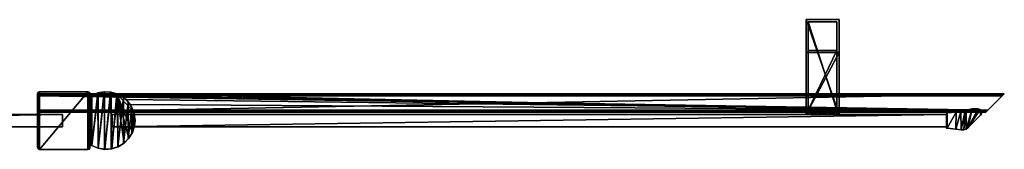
# Model space of a CAD drawing. Header units: metres. Extents: x 0 to 867, y -215 to 49.
# Tile 10 of 10: x 390 to 867, y -14 to 49. Entities that reach past the tile are written whole.
import ezdxf

# ---------------------------------------------------------------- set-up
doc = ezdxf.new("R2010")
doc.units = ezdxf.units.M

msp = doc.modelspace()

# ---------------------------------------------------------------- linework, layer by layer
at = {"layer": 'Y2A87L'}
for points in [[(771.254089, 49, 1197), (771.254089, 3, 1181), (771.254089, 3, 1197)], [(771.254089, 3, 1181), (771.254089, 49, 1197), (771.254089, 33, 1181)], [(771.254089, 49, 1197), (771.254089, 49, 797), (771.254089, 33, 1181)], [(771.254089, 33, 1181), (771.254089, 49, 797), (771.254089, 33, 813)], [(771.254089, 49, 797), (771.254089, 3, 797), (771.254089, 33, 813)], [(787.254089, 49, 797), (787.254089, 3, 797), (771.254089, 49, 797)], [(787.254089, 3, 797), (771.254089, 3, 797), (771.254089, 49, 797)], [(771.254089, 49, 797), (771.254089, 49, 1197), (787.254089, 49, 797)], [(771.254089, 49, 1197), (787.254089, 49, 1197), (787.254089, 49, 797)], [(787.254089, 49, 1197), (771.254089, 49, 1197), (787.254089, 3, 1197)], [(771.254089, 49, 1197), (771.254089, 3, 1197), (787.254089, 3, 1197)], [(772.254089, 5, 1196), (772.254089, 5, 1182), (772.254089, 48, 1196)], [(772.254089, 5, 1182), (772.254089, 34, 1182), (772.254089, 48, 1196)], [(772.254089, 48, 1196), (772.254089, 34, 1182), (772.254089, 48, 798)], [(772.254089, 34, 1182), (772.254089, 34, 812), (772.254089, 48, 798)], [(772.254089, 48, 798), (772.254089, 34, 812), (772.254089, 5, 798)], [(786.254089, 48, 798), (772.254089, 48, 798), (786.254089, 5, 798)], [(772.254089, 48, 798), (772.254089, 5, 798), (786.254089, 5, 798)], [(772.254089, 48, 798), (786.254089, 48, 798), (772.254089, 48, 1196)], [(786.254089, 48, 798), (786.254089, 48, 1196), (772.254089, 48, 1196)], [(786.254089, 48, 1196), (786.254089, 5, 1196), (772.254089, 48, 1196)], [(786.254089, 5, 1196), (772.254089, 5, 1196), (772.254089, 48, 1196)], [(786.254089, 48, 1196), (786.254089, 5, 1182), (786.254089, 5, 1196)], [(786.254089, 5, 1182), (786.254089, 48, 1196), (786.254089, 34, 1182)], [(786.254089, 48, 1196), (786.254089, 48, 798), (786.254089, 34, 1182)], [(786.254089, 34, 1182), (786.254089, 48, 798), (786.254089, 34, 812)], [(786.254089, 48, 798), (786.254089, 5, 798), (786.254089, 34, 812)], [(787.254089, 3, 1197), (787.254089, 3, 1181), (787.254089, 49, 1197)], [(787.254089, 3, 1181), (787.254089, 33, 1181), (787.254089, 49, 1197)], [(787.254089, 49, 1197), (787.254089, 33, 1181), (787.254089, 49, 797)], [(787.254089, 33, 1181), (787.254089, 33, 813), (787.254089, 49, 797)], [(787.254089, 49, 797), (787.254089, 33, 813), (787.254089, 3, 797)], [(772.254089, 34, 1182), (786.254089, 34, 1182), (772.254089, 34, 812)], [(786.254089, 34, 1182), (786.254089, 34, 812), (772.254089, 34, 812)], [(772.254089, 34, 812), (772.254089, 5, 812), (772.254089, 5, 798)], [(786.254089, 5, 812), (772.254089, 5, 812), (786.254089, 34, 812)], [(772.254089, 5, 812), (772.254089, 34, 812), (786.254089, 34, 812)], [(786.254089, 5, 1182), (786.254089, 34, 1182), (772.254089, 5, 1182)], [(786.254089, 34, 1182), (772.254089, 34, 1182), (772.254089, 5, 1182)], [(786.254089, 34, 812), (786.254089, 5, 798), (786.254089, 5, 812)], [(771.254089, 33, 813), (771.254089, 3, 797), (771.254089, 3, 813)], [(771.254089, 33, 1181), (771.254089, 33, 813), (787.254089, 33, 1181)], [(771.254089, 33, 813), (787.254089, 33, 813), (787.254089, 33, 1181)], [(787.254089, 3, 813), (787.254089, 33, 813), (771.254089, 3, 813)], [(787.254089, 33, 813), (771.254089, 33, 813), (771.254089, 3, 813)], [(787.254089, 3, 1181), (771.254089, 3, 1181), (787.254089, 33, 1181)], [(771.254089, 3, 1181), (771.254089, 33, 1181), (787.254089, 33, 1181)], [(787.254089, 33, 813), (787.254089, 3, 813), (787.254089, 3, 797)], [(786.254089, 5, 798), (772.254089, 5, 798), (779.302856, 5, 802.933594)], [(779.302856, 5, 802.933594), (772.254089, 5, 798), (778.263123, 5, 803.186035)], [(778.263123, 5, 803.186035), (772.254089, 5, 798), (777.488892, 5, 803.924561)], [(777.488892, 5, 803.924561), (772.254089, 5, 798), (777.187622, 5, 804.951233)], [(777.187622, 5, 804.951233), (772.254089, 5, 798), (777.440125, 5, 805.990967)], [(777.440125, 5, 805.990967), (772.254089, 5, 812), (778.17865, 5, 806.765198)], [(772.254089, 5, 812), (777.440125, 5, 805.990967), (772.254089, 5, 798)], [(778.17865, 5, 806.765198), (772.254089, 5, 812), (779.205322, 5, 807.066406)], [(772.254089, 5, 812), (786.254089, 5, 812), (779.205322, 5, 807.066406)], [(772.254089, 5, 1196), (786.254089, 5, 1196), (779.302856, 5, 1191.066406)], [(786.254089, 5, 1182), (772.254089, 5, 1182), (780.245056, 5, 1187.186035)], [(780.245056, 5, 1187.186035), (772.254089, 5, 1182), (779.205322, 5, 1186.933594)], [(779.205322, 5, 1186.933594), (772.254089, 5, 1182), (778.17865, 5, 1187.234863)], [(778.17865, 5, 1187.234863), (772.254089, 5, 1182), (777.440125, 5, 1188.009033)], [(777.440125, 5, 1188.009033), (772.254089, 5, 1182), (777.187622, 5, 1189.048828)], [(777.187622, 5, 1189.048828), (772.254089, 5, 1182), (777.488892, 5, 1190.075439)], [(772.254089, 5, 1182), (772.254089, 5, 1196), (777.488892, 5, 1190.075439)], [(777.488892, 5, 1190.075439), (772.254089, 5, 1196), (778.263123, 5, 1190.813965)], [(772.254089, 5, 1196), (779.302856, 5, 1191.066406), (778.263123, 5, 1190.813965)], [(777.488892, 5, 803.924561), (777.187622, 5, 804.951233), (777.488892, 4, 803.924561)], [(777.488892, 4, 803.924561), (777.187622, 5, 804.951233), (777.187622, 4, 804.951233)], [(777.187622, 5, 804.951233), (777.440125, 5, 805.990967), (777.187622, 4, 804.951233)], [(777.187622, 4, 804.951233), (777.440125, 5, 805.990967), (777.440125, 4, 805.990967)], [(777.488892, 4, 1190.075439), (777.187622, 4, 1189.048828), (777.488892, 5, 1190.075439)], [(777.488892, 5, 1190.075439), (777.187622, 4, 1189.048828), (777.187622, 5, 1189.048828)], [(777.187622, 4, 1189.048828), (777.440125, 4, 1188.009033), (777.187622, 5, 1189.048828)], [(777.187622, 5, 1189.048828), (777.440125, 4, 1188.009033), (777.440125, 5, 1188.009033)], [(778.17865, 4, 806.765198), (777.440125, 4, 805.990967), (778.17865, 5, 806.765198)], [(778.17865, 5, 806.765198), (777.440125, 4, 805.990967), (777.440125, 5, 805.990967)], [(778.17865, 5, 1187.234863), (777.440125, 5, 1188.009033), (778.17865, 4, 1187.234863)], [(778.17865, 4, 1187.234863), (777.440125, 5, 1188.009033), (777.440125, 4, 1188.009033)], [(778.263123, 4, 803.186035), (777.488892, 5, 803.924561), (777.488892, 4, 803.924561)], [(777.488892, 5, 803.924561), (778.263123, 4, 803.186035), (778.263123, 5, 803.186035)], [(778.263123, 5, 1190.813965), (777.488892, 4, 1190.075439), (777.488892, 5, 1190.075439)], [(777.488892, 4, 1190.075439), (778.263123, 5, 1190.813965), (778.263123, 4, 1190.813965)], [(779.205322, 4, 807.066406), (778.17865, 4, 806.765198), (779.205322, 5, 807.066406)], [(779.205322, 5, 807.066406), (778.17865, 4, 806.765198), (778.17865, 5, 806.765198)], [(779.205322, 5, 1186.933594), (778.17865, 5, 1187.234863), (779.205322, 4, 1186.933594)], [(779.205322, 4, 1186.933594), (778.17865, 5, 1187.234863), (778.17865, 4, 1187.234863)], [(778.263123, 4, 803.186035), (779.302856, 4, 802.933594), (778.263123, 5, 803.186035)], [(778.263123, 5, 803.186035), (779.302856, 4, 802.933594), (779.302856, 5, 802.933594)], [(778.263123, 5, 1190.813965), (779.302856, 5, 1191.066406), (778.263123, 4, 1190.813965)], [(778.263123, 4, 1190.813965), (779.302856, 5, 1191.066406), (779.302856, 4, 1191.066406)], [(780.245056, 4, 806.813965), (779.205322, 4, 807.066406), (780.245056, 5, 806.813965)], [(780.245056, 5, 806.813965), (779.205322, 4, 807.066406), (779.205322, 5, 807.066406)], [(779.205322, 5, 807.066406), (786.254089, 5, 812), (780.245056, 5, 806.813965)], [(780.245056, 5, 1187.186035), (779.205322, 5, 1186.933594), (780.245056, 4, 1187.186035)], [(780.245056, 4, 1187.186035), (779.205322, 5, 1186.933594), (779.205322, 4, 1186.933594)], [(779.302856, 4, 802.933594), (780.329529, 4, 803.234802), (779.302856, 5, 802.933594)], [(779.302856, 5, 802.933594), (780.329529, 4, 803.234802), (780.329529, 5, 803.234802)], [(780.329529, 5, 803.234802), (786.254089, 5, 798), (779.302856, 5, 802.933594)], [(779.302856, 5, 1191.066406), (780.329529, 5, 1190.765137), (779.302856, 4, 1191.066406)], [(779.302856, 4, 1191.066406), (780.329529, 5, 1190.765137), (780.329529, 4, 1190.765137)], [(779.302856, 5, 1191.066406), (786.254089, 5, 1196), (780.329529, 5, 1190.765137)], [(780.245056, 4, 806.813965), (781.019287, 5, 806.075439), (781.019287, 4, 806.075439)], [(781.019287, 5, 806.075439), (780.245056, 4, 806.813965), (780.245056, 5, 806.813965)], [(786.254089, 5, 812), (781.019287, 5, 806.075439), (780.245056, 5, 806.813965)], [(780.245056, 5, 1187.186035), (781.019287, 4, 1187.924561), (781.019287, 5, 1187.924561)], [(781.019287, 4, 1187.924561), (780.245056, 5, 1187.186035), (780.245056, 4, 1187.186035)], [(781.019287, 5, 1187.924561), (786.254089, 5, 1182), (780.245056, 5, 1187.186035)], [(780.329529, 4, 803.234802), (781.068054, 4, 804.009033), (780.329529, 5, 803.234802)], [(780.329529, 5, 803.234802), (781.068054, 4, 804.009033), (781.068054, 5, 804.009033)], [(781.068054, 5, 804.009033), (786.254089, 5, 798), (780.329529, 5, 803.234802)], [(780.329529, 5, 1190.765137), (781.068054, 5, 1189.990967), (780.329529, 4, 1190.765137)], [(780.329529, 4, 1190.765137), (781.068054, 5, 1189.990967), (781.068054, 4, 1189.990967)], [(780.329529, 5, 1190.765137), (786.254089, 5, 1196), (781.068054, 5, 1189.990967)], [(781.019287, 5, 806.075439), (781.320496, 5, 805.048767), (781.019287, 4, 806.075439)], [(781.019287, 4, 806.075439), (781.320496, 5, 805.048767), (781.320496, 4, 805.048767)], [(786.254089, 5, 812), (786.254089, 5, 798), (781.019287, 5, 806.075439)], [(781.019287, 5, 806.075439), (786.254089, 5, 798), (781.320496, 5, 805.048767)], [(781.019287, 4, 1187.924561), (781.320496, 4, 1188.951172), (781.019287, 5, 1187.924561)], [(781.019287, 5, 1187.924561), (781.320496, 4, 1188.951172), (781.320496, 5, 1188.951172)], [(781.320496, 5, 1188.951172), (786.254089, 5, 1182), (781.019287, 5, 1187.924561)], [(781.320496, 5, 805.048767), (781.068054, 5, 804.009033), (781.320496, 4, 805.048767)], [(781.320496, 4, 805.048767), (781.068054, 5, 804.009033), (781.068054, 4, 804.009033)], [(781.320496, 5, 805.048767), (786.254089, 5, 798), (781.068054, 5, 804.009033)], [(781.320496, 4, 1188.951172), (781.068054, 4, 1189.990967), (781.320496, 5, 1188.951172)], [(781.320496, 5, 1188.951172), (781.068054, 4, 1189.990967), (781.068054, 5, 1189.990967)], [(786.254089, 5, 1196), (786.254089, 5, 1182), (781.068054, 5, 1189.990967)], [(781.068054, 5, 1189.990967), (786.254089, 5, 1182), (781.320496, 5, 1188.951172)], [(779.254089, 3, 812.25), (771.254089, 3, 813), (777.366638, 3, 812)], [(787.254089, 3, 813), (771.254089, 3, 813), (786.254089, 3, 812)], [(786.254089, 3, 812), (771.254089, 3, 813), (779.254089, 3, 812.25)], [(786.254089, 3, 798), (771.254089, 3, 797), (787.254089, 3, 797)], [(779.254089, 3, 797.75), (771.254089, 3, 797), (786.254089, 3, 798)], [(777.366638, 3, 798), (771.254089, 3, 797), (779.254089, 3, 797.75)], [(772.254089, 3, 798), (771.254089, 3, 797), (777.366638, 3, 798)], [(772.254089, 3, 803.112549), (771.254089, 3, 797), (772.254089, 3, 798)], [(772.254089, 3, 806.887451), (771.254089, 3, 813), (772.004089, 3, 805)], [(771.254089, 3, 813), (771.254089, 3, 797), (772.004089, 3, 805)], [(772.004089, 3, 805), (771.254089, 3, 797), (772.254089, 3, 803.112549)], [(772.254089, 3, 812), (771.254089, 3, 813), (772.254089, 3, 806.887451)], [(777.366638, 3, 812), (771.254089, 3, 813), (772.254089, 3, 812)], [(779.254089, 3, 1196.25), (771.254089, 3, 1197), (777.366638, 3, 1196)], [(787.254089, 3, 1197), (771.254089, 3, 1197), (786.254089, 3, 1196)], [(786.254089, 3, 1196), (771.254089, 3, 1197), (779.254089, 3, 1196.25)], [(786.254089, 3, 1182), (771.254089, 3, 1181), (787.254089, 3, 1181)], [(779.254089, 3, 1181.75), (771.254089, 3, 1181), (786.254089, 3, 1182)], [(777.366638, 3, 1182), (771.254089, 3, 1181), (779.254089, 3, 1181.75)], [(772.254089, 3, 1182), (771.254089, 3, 1181), (777.366638, 3, 1182)], [(772.254089, 3, 1187.112549), (771.254089, 3, 1181), (772.254089, 3, 1182)], [(772.254089, 3, 1190.887451), (771.254089, 3, 1197), (772.004089, 3, 1189)], [(771.254089, 3, 1197), (771.254089, 3, 1181), (772.004089, 3, 1189)], [(772.004089, 3, 1189), (771.254089, 3, 1181), (772.254089, 3, 1187.112549)], [(772.254089, 3, 1196), (771.254089, 3, 1197), (772.254089, 3, 1190.887451)], [(777.366638, 3, 1196), (771.254089, 3, 1197), (772.254089, 3, 1196)], [(772.254089, 4, 806.887451), (772.004089, 4, 805), (777.440125, 4, 805.990967)], [(777.440125, 4, 805.990967), (772.004089, 4, 805), (777.187622, 4, 804.951233)], [(772.254089, 4, 803.112549), (777.187622, 4, 804.951233), (772.004089, 4, 805)], [(772.254089, 3, 806.887451), (772.004089, 3, 805), (772.254089, 4, 806.887451)], [(772.004089, 3, 805), (772.004089, 4, 805), (772.254089, 4, 806.887451)], [(772.004089, 3, 805), (772.254089, 3, 803.112549), (772.004089, 4, 805)], [(772.254089, 3, 803.112549), (772.254089, 4, 803.112549), (772.004089, 4, 805)], [(772.254089, 4, 1187.112549), (772.004089, 4, 1189), (772.254089, 3, 1187.112549)], [(772.004089, 4, 1189), (772.004089, 3, 1189), (772.254089, 3, 1187.112549)], [(772.004089, 4, 1189), (772.254089, 4, 1190.887451), (772.004089, 3, 1189)], [(772.254089, 4, 1190.887451), (772.254089, 3, 1190.887451), (772.004089, 3, 1189)], [(777.440125, 4, 1188.009033), (772.004089, 4, 1189), (772.254089, 4, 1187.112549)], [(777.187622, 4, 1189.048828), (772.004089, 4, 1189), (777.440125, 4, 1188.009033)], [(777.488892, 4, 1190.075439), (772.004089, 4, 1189), (777.187622, 4, 1189.048828)], [(772.004089, 4, 1189), (778.263123, 4, 1190.813965), (772.254089, 4, 1190.887451)], [(778.263123, 4, 1190.813965), (772.004089, 4, 1189), (777.488892, 4, 1190.075439)], [(772.254089, 4, 803.112549), (772.254089, 4, 798), (778.263123, 4, 803.186035)], [(772.254089, 4, 798), (777.366638, 4, 798), (778.263123, 4, 803.186035)], [(777.366638, 4, 812), (772.254089, 4, 812), (779.205322, 4, 807.066406)], [(772.254089, 4, 812), (772.254089, 4, 806.887451), (779.205322, 4, 807.066406)], [(779.205322, 4, 807.066406), (772.254089, 4, 806.887451), (778.17865, 4, 806.765198)], [(778.17865, 4, 806.765198), (772.254089, 4, 806.887451), (777.440125, 4, 805.990967)], [(777.488892, 4, 803.924561), (772.254089, 4, 803.112549), (778.263123, 4, 803.186035)], [(777.187622, 4, 804.951233), (772.254089, 4, 803.112549), (777.488892, 4, 803.924561)], [(777.366638, 4, 798), (772.254089, 4, 798), (777.366638, 3, 798)], [(772.254089, 4, 798), (772.254089, 3, 798), (777.366638, 3, 798)], [(772.254089, 4, 803.112549), (772.254089, 3, 803.112549), (772.254089, 4, 798)], [(772.254089, 3, 803.112549), (772.254089, 3, 798), (772.254089, 4, 798)], [(772.254089, 4, 812), (777.366638, 4, 812), (772.254089, 3, 812)], [(777.366638, 4, 812), (777.366638, 3, 812), (772.254089, 3, 812)], [(772.254089, 4, 812), (772.254089, 3, 812), (772.254089, 4, 806.887451)], [(772.254089, 3, 812), (772.254089, 3, 806.887451), (772.254089, 4, 806.887451)], [(777.366638, 4, 1196), (777.366638, 3, 1196), (772.254089, 4, 1196)], [(777.366638, 3, 1196), (772.254089, 3, 1196), (772.254089, 4, 1196)], [(772.254089, 4, 1196), (772.254089, 3, 1196), (772.254089, 4, 1190.887451)], [(772.254089, 3, 1196), (772.254089, 3, 1190.887451), (772.254089, 4, 1190.887451)], [(772.254089, 4, 1182), (772.254089, 3, 1182), (777.366638, 4, 1182)], [(772.254089, 3, 1182), (777.366638, 3, 1182), (777.366638, 4, 1182)], [(772.254089, 4, 1187.112549), (772.254089, 3, 1187.112549), (772.254089, 4, 1182)], [(772.254089, 3, 1187.112549), (772.254089, 3, 1182), (772.254089, 4, 1182)], [(777.440125, 4, 1188.009033), (772.254089, 4, 1187.112549), (778.17865, 4, 1187.234863)], [(772.254089, 4, 1196), (772.254089, 4, 1190.887451), (777.366638, 4, 1196)], [(772.254089, 4, 1190.887451), (778.263123, 4, 1190.813965), (777.366638, 4, 1196)], [(778.17865, 4, 1187.234863), (772.254089, 4, 1187.112549), (779.205322, 4, 1186.933594)], [(772.254089, 4, 1187.112549), (772.254089, 4, 1182), (779.205322, 4, 1186.933594)], [(779.205322, 4, 1186.933594), (772.254089, 4, 1182), (777.366638, 4, 1182)], [(778.263123, 4, 803.186035), (777.366638, 4, 798), (779.302856, 4, 802.933594)], [(777.366638, 4, 798), (779.254089, 4, 797.75), (779.302856, 4, 802.933594)], [(779.205322, 4, 807.066406), (779.254089, 4, 812.25), (777.366638, 4, 812)], [(779.254089, 3, 812.25), (777.366638, 3, 812), (779.254089, 4, 812.25)], [(777.366638, 3, 812), (777.366638, 4, 812), (779.254089, 4, 812.25)], [(777.366638, 3, 798), (779.254089, 3, 797.75), (777.366638, 4, 798)], [(779.254089, 3, 797.75), (779.254089, 4, 797.75), (777.366638, 4, 798)], [(779.254089, 4, 1181.75), (777.366638, 4, 1182), (779.254089, 3, 1181.75)], [(777.366638, 4, 1182), (777.366638, 3, 1182), (779.254089, 3, 1181.75)], [(777.366638, 4, 1196), (779.254089, 4, 1196.25), (777.366638, 3, 1196)], [(779.254089, 4, 1196.25), (779.254089, 3, 1196.25), (777.366638, 3, 1196)], [(777.366638, 4, 1196), (778.263123, 4, 1190.813965), (779.254089, 4, 1196.25)], [(779.254089, 4, 1181.75), (779.205322, 4, 1186.933594), (777.366638, 4, 1182)], [(778.263123, 4, 1190.813965), (779.302856, 4, 1191.066406), (779.254089, 4, 1196.25)], [(780.245056, 4, 806.813965), (781.141541, 4, 812), (779.205322, 4, 807.066406)], [(781.141541, 4, 812), (779.254089, 4, 812.25), (779.205322, 4, 807.066406)], [(780.245056, 4, 1187.186035), (779.205322, 4, 1186.933594), (779.254089, 4, 1181.75)], [(779.302856, 4, 802.933594), (779.254089, 4, 797.75), (781.141541, 4, 798)], [(781.141541, 3, 812), (779.254089, 3, 812.25), (781.141541, 4, 812)], [(779.254089, 3, 812.25), (779.254089, 4, 812.25), (781.141541, 4, 812)], [(779.254089, 3, 797.75), (781.141541, 3, 798), (779.254089, 4, 797.75)], [(781.141541, 3, 798), (781.141541, 4, 798), (779.254089, 4, 797.75)], [(781.141541, 4, 1182), (779.254089, 4, 1181.75), (781.141541, 3, 1182)], [(779.254089, 4, 1181.75), (779.254089, 3, 1181.75), (781.141541, 3, 1182)], [(779.254089, 4, 1196.25), (781.141541, 4, 1196), (779.254089, 3, 1196.25)], [(781.141541, 4, 1196), (781.141541, 3, 1196), (779.254089, 3, 1196.25)], [(779.254089, 4, 1196.25), (779.302856, 4, 1191.066406), (781.141541, 4, 1196)], [(781.141541, 4, 1182), (780.245056, 4, 1187.186035), (779.254089, 4, 1181.75)], [(786.254089, 3, 812), (779.254089, 3, 812.25), (781.141541, 3, 812)], [(781.141541, 3, 798), (779.254089, 3, 797.75), (786.254089, 3, 798)], [(786.254089, 3, 1196), (779.254089, 3, 1196.25), (781.141541, 3, 1196)], [(781.141541, 3, 1182), (779.254089, 3, 1181.75), (786.254089, 3, 1182)], [(780.329529, 4, 803.234802), (779.302856, 4, 802.933594), (786.254089, 4, 798)], [(786.254089, 4, 798), (779.302856, 4, 802.933594), (781.141541, 4, 798)], [(781.141541, 4, 1196), (779.302856, 4, 1191.066406), (786.254089, 4, 1190.887451)], [(786.254089, 4, 1190.887451), (779.302856, 4, 1191.066406), (780.329529, 4, 1190.765137)], [(786.254089, 4, 806.887451), (786.254089, 4, 812), (780.245056, 4, 806.813965)], [(786.254089, 4, 812), (781.141541, 4, 812), (780.245056, 4, 806.813965)], [(786.254089, 4, 806.887451), (780.245056, 4, 806.813965), (786.504089, 4, 805)], [(780.245056, 4, 806.813965), (781.019287, 4, 806.075439), (786.504089, 4, 805)], [(786.254089, 4, 1187.112549), (780.245056, 4, 1187.186035), (781.141541, 4, 1182)], [(786.254089, 4, 1187.112549), (781.019287, 4, 1187.924561), (780.245056, 4, 1187.186035)], [(786.254089, 4, 803.112549), (781.068054, 4, 804.009033), (780.329529, 4, 803.234802)], [(786.254089, 4, 803.112549), (780.329529, 4, 803.234802), (786.254089, 4, 798)], [(786.254089, 4, 1190.887451), (780.329529, 4, 1190.765137), (786.504089, 4, 1189)], [(780.329529, 4, 1190.765137), (781.068054, 4, 1189.990967), (786.504089, 4, 1189)], [(786.504089, 4, 805), (781.019287, 4, 806.075439), (781.320496, 4, 805.048767)], [(781.320496, 4, 1188.951172), (781.019287, 4, 1187.924561), (786.254089, 4, 1187.112549)], [(781.320496, 4, 805.048767), (781.068054, 4, 804.009033), (786.254089, 4, 803.112549)], [(786.504089, 4, 1189), (781.068054, 4, 1189.990967), (781.320496, 4, 1188.951172)], [(781.141541, 4, 812), (786.254089, 4, 812), (781.141541, 3, 812)], [(786.254089, 4, 812), (786.254089, 3, 812), (781.141541, 3, 812)], [(786.254089, 4, 798), (781.141541, 4, 798), (786.254089, 3, 798)], [(781.141541, 4, 798), (781.141541, 3, 798), (786.254089, 3, 798)], [(781.141541, 4, 1182), (781.141541, 3, 1182), (786.254089, 4, 1182)], [(781.141541, 3, 1182), (786.254089, 3, 1182), (786.254089, 4, 1182)], [(786.254089, 4, 1196), (786.254089, 3, 1196), (781.141541, 4, 1196)], [(786.254089, 3, 1196), (781.141541, 3, 1196), (781.141541, 4, 1196)], [(786.254089, 4, 1182), (786.254089, 4, 1187.112549), (781.141541, 4, 1182)], [(786.254089, 4, 1196), (781.141541, 4, 1196), (786.254089, 4, 1190.887451)], [(786.504089, 4, 805), (781.320496, 4, 805.048767), (786.254089, 4, 803.112549)], [(786.504089, 4, 1189), (781.320496, 4, 1188.951172), (786.254089, 4, 1187.112549)], [(786.254089, 4, 798), (786.254089, 3, 798), (786.254089, 4, 803.112549)], [(786.254089, 3, 798), (786.254089, 3, 803.112549), (786.254089, 4, 803.112549)], [(786.254089, 3, 803.112549), (786.504089, 3, 805), (786.254089, 4, 803.112549)], [(786.504089, 3, 805), (786.504089, 4, 805), (786.254089, 4, 803.112549)], [(786.504089, 3, 805), (786.254089, 3, 806.887451), (786.504089, 4, 805)], [(786.254089, 3, 806.887451), (786.254089, 4, 806.887451), (786.504089, 4, 805)], [(786.254089, 4, 806.887451), (786.254089, 3, 806.887451), (786.254089, 4, 812)], [(786.254089, 3, 806.887451), (786.254089, 3, 812), (786.254089, 4, 812)], [(786.254089, 4, 1190.887451), (786.254089, 3, 1190.887451), (786.254089, 4, 1196)], [(786.254089, 3, 1190.887451), (786.254089, 3, 1196), (786.254089, 4, 1196)], [(786.254089, 4, 1190.887451), (786.504089, 4, 1189), (786.254089, 3, 1190.887451)], [(786.504089, 4, 1189), (786.504089, 3, 1189), (786.254089, 3, 1190.887451)], [(786.504089, 4, 1189), (786.254089, 4, 1187.112549), (786.504089, 3, 1189)], [(786.254089, 4, 1187.112549), (786.254089, 3, 1187.112549), (786.504089, 3, 1189)], [(786.254089, 4, 1182), (786.254089, 3, 1182), (786.254089, 4, 1187.112549)], [(786.254089, 3, 1182), (786.254089, 3, 1187.112549), (786.254089, 4, 1187.112549)], [(786.254089, 3, 803.112549), (786.254089, 3, 798), (786.504089, 3, 805)], [(786.254089, 3, 798), (787.254089, 3, 797), (786.504089, 3, 805)], [(786.254089, 3, 806.887451), (787.254089, 3, 813), (786.254089, 3, 812)], [(786.504089, 3, 805), (787.254089, 3, 813), (786.254089, 3, 806.887451)], [(786.254089, 3, 1187.112549), (786.254089, 3, 1182), (786.504089, 3, 1189)], [(786.254089, 3, 1182), (787.254089, 3, 1181), (786.504089, 3, 1189)], [(786.254089, 3, 1190.887451), (787.254089, 3, 1197), (786.254089, 3, 1196)], [(786.504089, 3, 1189), (787.254089, 3, 1197), (786.254089, 3, 1190.887451)], [(787.254089, 3, 813), (786.504089, 3, 805), (787.254089, 3, 797)], [(787.254089, 3, 1197), (786.504089, 3, 1189), (787.254089, 3, 1181)]]:
    msp.add_3dface(points, dxfattribs=at)
at = {"layer": 'Y2A87L0'}
for points in [[(399.000275, 12.719672, 6.507132), (867.024475, 12.724623, 6.502149), (399.000275, 13.012834, 5.8)], [(867.024475, 12.724623, 6.502149), (867.26355, 12.9637, 6.109252), (399.000275, 13.012834, 5.8)], [(399.000275, 13.012834, 5.8), (867.26355, 12.9637, 6.109252), (867.312683, 13.012834, 5.8)], [(399.000275, 13.012834), (867.312683, 13.012834), (399.000275, 4.012834)], [(867.312683, 13.012834), (858.312683, 4.012834), (399.000275, 4.012834)], [(399.000275, 13.012834, 5.8), (867.312683, 13.012834, 5.8), (399.000275, 13.012834)], [(867.312683, 13.012834, 5.8), (867.312683, 13.012834), (399.000275, 13.012834)], [(399.000275, 12.719672, 6.507132), (399.000275, 13.012834, 5.8), (399.000275, 4.305702, 6.506839)], [(399.000275, 4.305702, 6.506839), (399.000275, 13.012834, 5.8), (399.000275, 4.012834, 5.799586)], [(399.000275, 13.012834, 5.8), (399.000275, 13.012834), (399.000275, 4.012834, 5.799586)], [(399.000275, 4.012834, 5.799586), (399.000275, 13.012834), (399.000275, 4.012834)], [(399.000275, 12.719672, 6.507132), (866.484253, 12.184372, 6.785111), (867.024475, 12.724623, 6.502149)], [(399.000275, 12.012419, 6.8), (866.312256, 12.012419, 6.8), (399.000275, 12.719672, 6.507132)], [(866.312256, 12.012419, 6.8), (866.484253, 12.184372, 6.785111), (399.000275, 12.719672, 6.507132)], [(399.000275, 12.719672, 6.507132), (399.000275, 5.012834, 6.8), (399.000275, 12.012419, 6.8)], [(399.000275, 5.012834, 6.8), (399.000275, 12.719672, 6.507132), (399.000275, 4.305702, 6.506839)], [(399.000275, 5.012834, 6.8), (859.312683, 5.012834, 6.8), (399.000275, 12.012419, 6.8)], [(859.312683, 5.012834, 6.8), (866.312256, 12.012419, 6.8), (399.000275, 12.012419, 6.8)], [(867.26355, 12.9637, 6.109252), (858.312683, 4.012834, 5.799586), (867.312683, 13.012834, 5.8)], [(858.312683, 4.012834, 5.799586), (858.312683, 4.012834), (867.312683, 13.012834, 5.8)], [(867.312683, 13.012834, 5.8), (858.312683, 4.012834), (867.312683, 13.012834)], [(858.361694, 4.061841, 6.108867), (858.312683, 4.012834, 5.799586), (867.26355, 12.9637, 6.109252)], [(867.024475, 12.724623, 6.502149), (858.361694, 4.061841, 6.108867), (867.26355, 12.9637, 6.109252)], [(858.600647, 4.300764, 6.501865), (858.361694, 4.061841, 6.108867), (867.024475, 12.724623, 6.502149)], [(866.484253, 12.184372, 6.785111), (858.600647, 4.300764, 6.501865), (867.024475, 12.724623, 6.502149)], [(858.600647, 4.300764, 6.501865), (866.484253, 12.184372, 6.785111), (859.140747, 4.840896, 6.785042)], [(866.484253, 12.184372, 6.785111), (866.312256, 12.012419, 6.8), (859.140747, 4.840896, 6.785042)], [(859.140747, 4.840896, 6.785042), (866.312256, 12.012419, 6.8), (859.312683, 5.012834, 6.8)], [(859.312683, 5.012834, 6.8), (399.000275, 5.012834, 6.8), (859.140747, 4.840896, 6.785042)], [(399.000275, 5.012834, 6.8), (399.000275, 4.305702, 6.506839), (859.140747, 4.840896, 6.785042)], [(859.140747, 4.840896, 6.785042), (399.000275, 4.305702, 6.506839), (858.600647, 4.300764, 6.501865)], [(399.000275, 4.012834, 5.799586), (858.312683, 4.012834, 5.799586), (399.000275, 4.305702, 6.506839)], [(858.312683, 4.012834, 5.799586), (858.361694, 4.061841, 6.108867), (399.000275, 4.305702, 6.506839)], [(399.000275, 4.305702, 6.506839), (858.361694, 4.061841, 6.108867), (858.600647, 4.300764, 6.501865)], [(399.000275, 4.012834), (858.312683, 4.012834), (399.000275, 4.012834, 5.799586)], [(858.312683, 4.012834), (858.312683, 4.012834, 5.799586), (399.000275, 4.012834, 5.799586)]]:
    msp.add_3dface(points, dxfattribs=at)
at = {"layer": 'Y2A87L012'}
for points in [[(399.000275, 12.999586, 2000), (399.000275, -12.999586, 2000), (399.293304, 13.706985, 2000)], [(399.000275, -12.999586, 2000), (399.293304, -13.706985, 2000), (399.293304, 13.706985, 2000)], [(399.000275, 12.999586), (399.000275, 12.999586, 2000), (399.293304, 13.706985)], [(399.000275, 12.999586, 2000), (399.293304, 13.706985, 2000), (399.293304, 13.706985)], [(399.293304, -13.706985), (399.000275, -12.999586), (399.293304, 13.706985)], [(399.293304, 13.706985), (399.000275, -12.999586), (399.000275, 12.999586)], [(399.000275, -12.999586), (399.000275, -12.999586, 2000), (399.000275, 12.999586)], [(399.000275, -12.999586, 2000), (399.000275, 12.999586, 2000), (399.000275, 12.999586)], [(399.293304, 13.706985, 2000), (399.293304, -13.706985, 2000), (400.000702, 14, 2000)], [(399.293304, -13.706985, 2000), (400.000702, -14, 2000), (400.000702, 14, 2000)], [(399.293304, 13.706985), (399.293304, 13.706985, 2000), (400.000702, 14)], [(399.293304, 13.706985, 2000), (400.000702, 14, 2000), (400.000702, 14)], [(400.000702, -14), (399.293304, -13.706985), (400.000702, 14)], [(400.000702, 14), (399.293304, -13.706985), (399.293304, 13.706985)], [(400.000702, 14, 2000), (400.000702, -14, 2000), (423.39743, 14, 2000)], [(400.000702, -14, 2000), (423.39743, -14, 2000), (423.39743, 14, 2000)], [(400.000702, 14), (400.000702, 14, 2000), (423.39743, 14)], [(400.000702, 14, 2000), (423.39743, 14, 2000), (423.39743, 14)], [(423.39743, -14), (400.000702, -14), (423.39743, 14)], [(423.39743, 14), (400.000702, -14), (400.000702, 14)], [(423.39743, 14, 2000), (423.39743, -14, 2000), (423.946838, 13.83556, 2000)], [(423.946838, 13.83556), (423.39743, -14), (423.39743, 14)], [(423.39743, 14), (423.39743, 14, 2000), (423.946838, 13.83556)], [(423.39743, 14, 2000), (423.946838, 13.83556, 2000), (423.946838, 13.83556)], [(423.39743, -14, 2000), (423.946838, -13.835561, 2000), (423.946838, 13.83556, 2000)], [(423.946838, -13.835561), (423.39743, -14), (423.946838, 13.83556)], [(423.946838, 13.83556, 2000), (423.946838, -13.835561, 2000), (424.315552, 13.396321, 2000)], [(424.315552, 13.396321), (423.946838, -13.835561), (423.946838, 13.83556)], [(423.946838, 13.83556), (423.946838, 13.83556, 2000), (424.315552, 13.396321)], [(423.946838, 13.83556, 2000), (424.315552, 13.396321, 2000), (424.315552, 13.396321)], [(423.946838, -13.835561, 2000), (424.315552, -13.396321, 2000), (424.315552, 13.396321, 2000)], [(424.315552, -13.396321), (423.946838, -13.835561), (424.315552, 13.396321)], [(424.315552, 13.396321, 2000), (424.315552, -13.396321, 2000), (424.382294, 12.826741, 2000)], [(424.382294, 12.826741), (424.315552, -13.396321), (424.315552, 13.396321)], [(424.315552, 13.396321), (424.315552, 13.396321, 2000), (424.382294, 12.826741)], [(424.315552, 13.396321, 2000), (424.382294, 12.826741, 2000), (424.382294, 12.826741)], [(424.315552, -13.396321, 2000), (424.382294, -12.826741, 2000), (424.382294, 12.826741, 2000)], [(424.382294, -12.826741), (424.315552, -13.396321), (424.382294, 12.826741)], [(424.382294, 12.826741, 2000), (424.382294, -12.826741, 2000), (424.473877, 12.380407, 2000)], [(424.473877, 12.380407), (424.382294, -12.826741), (424.382294, 12.826741)], [(424.473877, 12.380407), (424.382294, 12.826741), (424.473877, 12.380407, 2000)], [(424.473877, 12.380407, 2000), (424.382294, 12.826741), (424.382294, 12.826741, 2000)], [(424.382294, -12.826741, 2000), (424.474274, -12.379798, 2000), (424.473877, 12.380407, 2000)], [(424.382294, -12.826741), (424.473877, 12.380407), (424.474274, -12.379798)], [(424.473877, 12.380407, 2000), (424.474274, -12.379798, 2000), (424.845917, 12.117353, 2000)], [(424.473877, 12.380407), (424.845917, 12.117353), (424.474274, -12.379798)], [(424.845917, 12.117353), (424.473877, 12.380407), (424.845917, 12.117353, 2000)], [(424.845917, 12.117353, 2000), (424.473877, 12.380407), (424.473877, 12.380407, 2000)], [(424.474274, -12.379798, 2000), (424.847321, -12.11701, 2000), (424.845917, 12.117353, 2000)], [(424.474274, -12.379798), (424.845917, 12.117353), (424.847321, -12.11701)], [(424.845917, 12.117353, 2000), (424.847321, -12.11701, 2000), (425.297241, 12.179806, 2000)], [(424.845917, 12.117353), (425.297241, 12.179806), (424.847321, -12.11701)], [(424.845917, 12.117353), (425.297241, 12.179806, 2000), (425.297241, 12.179806)], [(425.297241, 12.179806, 2000), (424.845917, 12.117353), (424.845917, 12.117353, 2000)], [(424.847321, -12.11701, 2000), (425.299133, -12.180882, 2000), (425.297241, 12.179806, 2000)], [(424.847321, -12.11701), (425.297241, 12.179806), (425.299133, -12.180882)], [(425.297241, 12.179806, 2000), (428.280151, 13.439945, 2000), (428.166473, 13.406271)], [(425.297241, 12.179806, 2000), (425.299133, -12.180882, 2000), (428.280151, 13.439945, 2000)], [(425.297241, 12.179806), (425.297241, 12.179806, 2000), (428.166473, 13.406271)], [(425.297241, 12.179806), (428.166473, 13.406271), (425.299133, -12.180882)], [(425.299133, -12.180882, 2000), (428.282227, -13.440557, 2000), (428.280151, 13.439945, 2000)], [(425.299133, -12.180882), (428.166473, 13.406271), (428.361359, -13.463367)], [(428.166473, 13.406271), (428.280151, 13.439945, 2000), (431.236115, 13.966748)], [(428.166473, 13.406271), (431.236115, 13.966748), (428.361359, -13.463367)], [(428.280151, 13.439945, 2000), (431.472748, 13.981073, 2000), (431.236115, 13.966748)], [(428.280151, 13.439945, 2000), (428.282227, -13.440557, 2000), (431.472748, 13.981073, 2000)], [(428.282227, -13.440557, 2000), (431.474945, -13.981186, 2000), (431.472748, 13.981073, 2000)], [(428.361359, -13.463367), (431.236115, 13.966748), (431.639435, -13.988751)], [(431.472748, 13.981073, 2000), (434.353638, 13.833394), (431.236115, 13.966748)], [(431.236115, 13.966748), (434.353638, 13.833394), (431.639435, -13.988751)], [(434.704285, 13.774239, 2000), (434.353638, 13.833394), (431.472748, 13.981073, 2000)], [(431.472748, 13.981073, 2000), (431.474945, -13.981186, 2000), (434.704285, 13.774239, 2000)], [(431.474945, -13.981186, 2000), (434.706451, -13.773848, 2000), (434.704285, 13.774239, 2000)], [(431.639435, -13.988751), (434.353638, 13.833394), (434.949066, -13.727486)], [(434.353638, 13.833394), (434.704285, 13.774239, 2000), (437.364197, 13.012834)], [(437.364197, 13.012834), (434.949066, -13.727486), (434.353638, 13.833394)], [(437.447021, 12.979656, 6.055089), (434.704285, 13.774239, 2000), (437.80188, 12.830506, 2000)], [(437.364197, 13.012834, 5.8), (434.704285, 13.774239, 2000), (437.447021, 12.979656, 6.055089)], [(437.364197, 13.012834), (434.704285, 13.774239, 2000), (437.364197, 13.012834, 5.8)], [(434.704285, 13.774239, 2000), (434.706451, -13.773848, 2000), (437.80188, 12.830506, 2000)], [(434.706451, -13.773848, 2000), (437.803864, -12.829634, 2000), (437.80188, 12.830506, 2000)], [(434.949066, -13.727486), (437.364197, 13.012834), (438.104126, -12.694264)], [(867.312683, 13.012834, 5.8), (437.364197, 13.012834, 5.8), (867.26355, 12.9637, 6.109252)], [(437.364197, 13.012834, 5.8), (437.447021, 12.979656, 6.055089), (867.26355, 12.9637, 6.109252)], [(437.364197, 13.012834, 5.8), (867.312683, 13.012834, 5.8), (437.364197, 13.012834)], [(867.312683, 13.012834, 5.8), (867.312683, 13.012834), (437.364197, 13.012834)], [(858.312683, 4.012834), (437.364197, 13.012834), (867.312683, 13.012834)], [(445.612854, 4.012834), (437.364197, 13.012834), (858.312683, 4.012834)], [(444.969879, -5.73908), (437.364197, 13.012834), (445.612854, 4.012834)], [(443.259491, -8.584507), (437.364197, 13.012834), (444.969879, -5.73908)], [(440.927185, -10.94719), (437.364197, 13.012834), (443.259491, -8.584507)], [(438.104126, -12.694264), (437.364197, 13.012834), (440.927185, -10.94719)], [(437.80188, 12.830506, 2000), (437.729858, 12.861708, 6.328299), (437.447021, 12.979656, 6.055089)], [(867.26355, 12.9637, 6.109252), (437.447021, 12.979656, 6.055089), (867.024475, 12.724623, 6.502149)], [(437.447021, 12.979656, 6.055089), (437.729858, 12.861708, 6.328299), (867.024475, 12.724623, 6.502149)], [(438.688538, 12.405732, 6.719441), (437.729858, 12.861708, 6.328299), (437.80188, 12.830506, 2000)], [(867.024475, 12.724623, 6.502149), (437.729858, 12.861708, 6.328299), (438.688538, 12.405732, 6.719441)], [(440.599792, 11.200366, 2000), (438.688538, 12.405732, 6.719441), (437.80188, 12.830506, 2000)], [(437.80188, 12.830506, 2000), (437.803864, -12.829634, 2000), (440.599792, 11.200366, 2000)], [(437.803864, -12.829634, 2000), (440.601532, -11.199057, 2000), (440.599792, 11.200366, 2000)], [(438.688538, 12.405732, 6.719441), (866.484253, 12.184372, 6.785111), (867.024475, 12.724623, 6.502149)], [(440.599792, 11.200366, 2000), (439.390656, 12.012419, 6.8), (438.688538, 12.405732, 6.719441)], [(439.390656, 12.012419, 6.8), (866.312256, 12.012419, 6.8), (438.688538, 12.405732, 6.719441)], [(866.312256, 12.012419, 6.8), (866.484253, 12.184372, 6.785111), (438.688538, 12.405732, 6.719441)], [(441.856506, 10.136906, 6.8), (439.390656, 12.012419, 6.8), (440.599792, 11.200366, 2000)], [(439.390656, 12.012419, 6.8), (859.312683, 5.012834, 6.8), (866.312256, 12.012419, 6.8)], [(441.856506, 10.136906, 6.8), (859.312683, 5.012834, 6.8), (439.390656, 12.012419, 6.8)], [(442.948334, 8.971026, 2000), (441.856506, 10.136906, 6.8), (440.599792, 11.200366, 2000)], [(440.599792, 11.200366, 2000), (440.601532, -11.199057, 2000), (442.948334, 8.971026, 2000)], [(443.849518, 7.764994, 6.8), (441.856506, 10.136906, 6.8), (442.948334, 8.971026, 2000)], [(443.849518, 7.764994, 6.8), (859.312683, 5.012834, 6.8), (441.856506, 10.136906, 6.8)], [(867.26355, 12.9637, 6.109252), (858.312683, 4.012834, 5.799586), (867.312683, 13.012834, 5.8)], [(858.312683, 4.012834, 5.799586), (858.312683, 4.012834), (867.312683, 13.012834, 5.8)], [(867.312683, 13.012834, 5.8), (858.312683, 4.012834), (867.312683, 13.012834)], [(858.361694, 4.061841, 6.108867), (858.312683, 4.012834, 5.799586), (867.26355, 12.9637, 6.109252)], [(867.024475, 12.724623, 6.502149), (858.361694, 4.061841, 6.108867), (867.26355, 12.9637, 6.109252)], [(858.600647, 4.300764, 6.501865), (858.361694, 4.061841, 6.108867), (867.024475, 12.724623, 6.502149)], [(866.484253, 12.184372, 6.785111), (858.600647, 4.300764, 6.501865), (867.024475, 12.724623, 6.502149)], [(858.600647, 4.300764, 6.501865), (866.484253, 12.184372, 6.785111), (859.140747, 4.840896, 6.785042)], [(866.484253, 12.184372, 6.785111), (866.312256, 12.012419, 6.8), (859.140747, 4.840896, 6.785042)], [(859.140747, 4.840896, 6.785042), (866.312256, 12.012419, 6.8), (859.312683, 5.012834, 6.8)], [(440.601532, -11.199057, 2000), (442.949738, -8.969351, 2000), (442.948334, 8.971026, 2000)], [(444.721863, 6.261753, 2000), (443.849518, 7.764994, 6.8), (442.948334, 8.971026, 2000)], [(442.948334, 8.971026, 2000), (442.949738, -8.969351, 2000), (444.721863, 6.261753, 2000)], [(442.949738, -8.969351, 2000), (444.722839, -6.259801, 2000), (444.721863, 6.261753, 2000)], [(443.849518, 7.764994, 6.8), (444.721863, 6.261753, 2000), (445.272064, 5.012834, 6.8)], [(859.312683, 5.012834, 6.8), (443.849518, 7.764994, 6.8), (445.272064, 5.012834, 6.8)], [(445.825531, 3.217487, 2000), (445.272064, 5.012834, 6.8), (444.721863, 6.261753, 2000)], [(444.721863, 6.261753, 2000), (444.722839, -6.259801, 2000), (445.825531, 3.217487, 2000)], [(445.272064, 5.012834, 6.8), (445.825531, 3.217487, 2000), (445.481934, 4.426936, 6.610183)], [(859.312683, 5.012834, 6.8), (445.272064, 5.012834, 6.8), (859.140747, 4.840896, 6.785042)], [(445.272064, 5.012834, 6.8), (445.481934, 4.426936, 6.610183), (859.140747, 4.840896, 6.785042)], [(445.481934, 4.426936, 6.610183), (858.600647, 4.300764, 6.501865), (859.140747, 4.840896, 6.785042)], [(444.722839, -6.259801, 2000), (445.82605, -3.215363, 2000), (445.825531, 3.217487, 2000)], [(445.612854, 4.012834), (446.180603, 0.741815), (444.969879, -5.73908)], [(446.180603, 0.741815), (445.962189, -2.57092), (444.969879, -5.73908)], [(445.481934, 4.426936, 6.610183), (445.825531, 3.217487, 2000), (445.579529, 4.122546, 6.255084)], [(445.579529, 4.122546, 6.255084), (858.361694, 4.061841, 6.108867), (445.481934, 4.426936, 6.610183)], [(858.361694, 4.061841, 6.108867), (858.600647, 4.300764, 6.501865), (445.481934, 4.426936, 6.610183)], [(445.579529, 4.122546, 6.255084), (445.825531, 3.217487, 2000), (445.612854, 4.012834, 5.799586)], [(445.612854, 4.012834, 5.799586), (858.312683, 4.012834, 5.799586), (445.579529, 4.122546, 6.255084)], [(858.312683, 4.012834, 5.799586), (858.361694, 4.061841, 6.108867), (445.579529, 4.122546, 6.255084)], [(445.612854, 4.012834), (445.825531, 3.217487, 2000), (446.180603, 0.741815)], [(445.612854, 4.012834, 5.799586), (445.825531, 3.217487, 2000), (445.612854, 4.012834)], [(445.612854, 4.012834), (858.312683, 4.012834), (445.612854, 4.012834, 5.799586)], [(858.312683, 4.012834), (858.312683, 4.012834, 5.799586), (445.612854, 4.012834, 5.799586)], [(446.180603, 0.741815), (445.825531, 3.217487, 2000), (446.200287, 0.001091, 2000)], [(445.825531, 3.217487, 2000), (445.82605, -3.215363, 2000), (446.200287, 0.001091, 2000)], [(445.82605, -3.215363, 2000), (445.962189, -2.57092), (446.200287, 0.001091, 2000)], [(446.200287, 0.001091, 2000), (445.962189, -2.57092), (446.180603, 0.741815)], [(444.722839, -6.259801, 2000), (444.969879, -5.73908), (445.82605, -3.215363, 2000)], [(444.969879, -5.73908), (445.962189, -2.57092), (445.82605, -3.215363, 2000)], [(440.601532, -11.199057, 2000), (440.927185, -10.94719), (442.949738, -8.969351, 2000)], [(440.927185, -10.94719), (443.259491, -8.584507), (442.949738, -8.969351, 2000)], [(442.949738, -8.969351, 2000), (443.259491, -8.584507), (444.722839, -6.259801, 2000)], [(443.259491, -8.584507), (444.969879, -5.73908), (444.722839, -6.259801, 2000)], [(399.293304, -13.706985), (399.293304, -13.706985, 2000), (399.000275, -12.999586)], [(399.293304, -13.706985, 2000), (399.000275, -12.999586, 2000), (399.000275, -12.999586)], [(400.000702, -14), (400.000702, -14, 2000), (399.293304, -13.706985)], [(400.000702, -14, 2000), (399.293304, -13.706985, 2000), (399.293304, -13.706985)], [(400.000702, -14), (423.39743, -14), (400.000702, -14, 2000)], [(423.39743, -14), (423.39743, -14, 2000), (400.000702, -14, 2000)], [(423.946838, -13.835561), (423.946838, -13.835561, 2000), (423.39743, -14)], [(423.946838, -13.835561, 2000), (423.39743, -14, 2000), (423.39743, -14)], [(424.315552, -13.396321), (424.315552, -13.396321, 2000), (423.946838, -13.835561)], [(424.315552, -13.396321, 2000), (423.946838, -13.835561, 2000), (423.946838, -13.835561)], [(424.382294, -12.826741), (424.382294, -12.826741, 2000), (424.315552, -13.396321)], [(424.382294, -12.826741, 2000), (424.315552, -13.396321, 2000), (424.315552, -13.396321)], [(424.474274, -12.379798), (424.382294, -12.826741, 2000), (424.382294, -12.826741)], [(424.382294, -12.826741, 2000), (424.474274, -12.379798), (424.474274, -12.379798, 2000)], [(424.474274, -12.379798), (424.847321, -12.11701), (424.474274, -12.379798, 2000)], [(424.474274, -12.379798, 2000), (424.847321, -12.11701), (424.847321, -12.11701, 2000)], [(424.847321, -12.11701), (425.299133, -12.180882), (424.847321, -12.11701, 2000)], [(424.847321, -12.11701, 2000), (425.299133, -12.180882), (425.299133, -12.180882, 2000)], [(425.299133, -12.180882, 2000), (425.299133, -12.180882), (428.282227, -13.440557, 2000)], [(425.299133, -12.180882), (428.361359, -13.463367), (428.282227, -13.440557, 2000)], [(428.282227, -13.440557, 2000), (428.361359, -13.463367), (431.474945, -13.981186, 2000)], [(431.639435, -13.988751), (431.474945, -13.981186, 2000), (428.361359, -13.463367)], [(434.706451, -13.773848, 2000), (431.474945, -13.981186, 2000), (431.639435, -13.988751)], [(434.949066, -13.727486), (434.706451, -13.773848, 2000), (431.639435, -13.988751)], [(437.803864, -12.829634, 2000), (434.706451, -13.773848, 2000), (434.949066, -13.727486)], [(438.104126, -12.694264), (437.803864, -12.829634, 2000), (434.949066, -13.727486)], [(437.803864, -12.829634, 2000), (438.104126, -12.694264), (440.601532, -11.199057, 2000)], [(438.104126, -12.694264), (440.927185, -10.94719), (440.601532, -11.199057, 2000)]]:
    msp.add_3dface(points, dxfattribs=at)
at = {"layer": 'Y2A87L0123'}
for points in [[(846.200134, 4.314908, 13.5), (848.414612, 4.919908, 13.5), (846.422729, -4.53554, 13.5)], [(848.414612, 4.919908, 13.5), (846.200134, 4.314908, 13.5), (848.414612, 4.919908, 1980.5)], [(846.200134, 4.314908, 13.5), (846.200134, 4.314908, 1980.5), (848.414612, 4.919908, 1980.5)], [(848.414612, 4.919908, 1980.5), (846.200134, 4.314908, 1980.5), (846.422729, -4.53554, 1980.5)], [(846.422729, -4.53554, 13.5), (848.414612, 4.919908, 13.5), (847.660767, -4.524976, 13.5)], [(847.660767, -4.524976, 1980.5), (848.414612, 4.919908, 1980.5), (846.422729, -4.53554, 1980.5)], [(848.414612, 4.919908, 13.5), (848.756226, 5.03027, 13.5), (847.660767, -4.524976, 13.5)], [(847.660767, -4.524976, 13.5), (848.756226, 5.03027, 13.5), (848.836304, -4.136368, 13.5)], [(848.836304, -4.136368, 1980.5), (848.756226, 5.03027, 1980.5), (847.660767, -4.524976, 1980.5)], [(848.756226, 5.03027, 1980.5), (848.414612, 4.919908, 1980.5), (847.660767, -4.524976, 1980.5)], [(848.756226, 5.03027, 1980.5), (848.756226, 5.03027, 13.5), (848.414612, 4.919908, 1980.5)], [(848.756226, 5.03027, 13.5), (848.414612, 4.919908, 13.5), (848.414612, 4.919908, 1980.5)], [(848.756226, 5.03027, 13.5), (851.707153, 5.629982, 13.5), (848.836304, -4.136368, 13.5)], [(848.756226, 5.03027, 13.5), (848.756226, 5.03027, 1980.5), (851.707153, 5.629982, 13.5)], [(848.756226, 5.03027, 1980.5), (851.707153, 5.629982, 1980.5), (851.707153, 5.629982, 13.5)], [(851.707153, 5.629982, 1980.5), (848.756226, 5.03027, 1980.5), (848.836304, -4.136368, 1980.5)], [(848.836304, -4.136368, 13.5), (851.707153, 5.629982, 13.5), (849.83667, -3.406941, 13.5)], [(849.83667, -3.406941, 1980.5), (851.707153, 5.629982, 1980.5), (848.836304, -4.136368, 1980.5)], [(851.707153, 5.629982, 13.5), (854.718201, 5.667322, 13.5), (849.83667, -3.406941, 13.5)], [(854.718201, 5.667322, 13.5), (855.661133, 5.305964, 13.5), (849.83667, -3.406941, 13.5)], [(855.661133, 5.305964, 1980.5), (854.718201, 5.667322, 1980.5), (849.83667, -3.406941, 1980.5)], [(849.83667, -3.406941, 1980.5), (854.718201, 5.667322, 1980.5), (851.707153, 5.629982, 1980.5)], [(849.83667, -3.406941, 13.5), (855.661133, 5.305964, 13.5), (855.844177, 2.600565, 13.5)], [(855.844177, 2.600565, 1980.5), (855.661133, 5.305964, 1980.5), (849.83667, -3.406941, 1980.5)], [(851.707153, 5.629982, 13.5), (851.707153, 5.629982, 1980.5), (854.718201, 5.667322, 13.5)], [(851.707153, 5.629982, 1980.5), (854.718201, 5.667322, 1980.5), (854.718201, 5.667322, 13.5)], [(854.718201, 5.667322, 13.5), (854.718201, 5.667322, 1980.5), (855.661133, 5.305964, 13.5)], [(854.718201, 5.667322, 1980.5), (855.661133, 5.305964, 1980.5), (855.661133, 5.305964, 13.5)], [(855.661133, 5.305964, 13.5), (856.261047, 4.493719, 13.5), (855.844177, 2.600565, 13.5)], [(855.661133, 5.305964, 13.5), (855.661133, 5.305964, 1980.5), (856.261047, 4.493719, 13.5)], [(855.661133, 5.305964, 1980.5), (856.261047, 4.493719, 1980.5), (856.261047, 4.493719, 13.5)], [(856.261047, 4.493719, 1980.5), (855.661133, 5.305964, 1980.5), (855.844177, 2.600565, 1980.5)], [(24.000277, 3, 3), (24.000277, 3, 1994), (411.000275, 3, 3)], [(24.000277, 3, 1994), (411.000275, 3, 1994), (411.000275, 3, 3)], [(24.000277, 3, 3), (411.000275, 3, 3), (24.000277, -3, 3)], [(411.000275, 3, 3), (411.000275, -3, 3), (24.000277, -3, 3)], [(24.000277, 3, 1994), (24.000277, -3, 1994), (411.000275, 3, 1994)], [(24.000277, -3, 1994), (411.000275, -3, 1994), (411.000275, 3, 1994)], [(411.000275, 3, 3), (411.000275, 3, 1994), (411.000275, -3, 3)], [(411.000275, 3, 1994), (411.000275, -3, 1994), (411.000275, -3, 3)], [(839.303833, -3, 13.5), (435.200287, -3.000001, 13.5), (839.254089, 3, 13.5)], [(839.254089, 3, 13.5), (435.200287, -3.000001, 13.5), (435.200287, 3, 13.5)], [(435.200287, 3, 13.5), (435.200287, 3, 1980.5), (839.254089, 3, 13.5)], [(435.200287, 3, 1980.5), (839.254089, 3, 1980.5), (839.254089, 3, 13.5)], [(435.200287, -3.000001, 13.5), (435.200287, -3.000001, 1980.5), (435.200287, 3, 13.5)], [(435.200287, -3.000001, 1980.5), (435.200287, 3, 1980.5), (435.200287, 3, 13.5)], [(839.303833, -3, 1980.5), (839.254089, 3, 1980.5), (435.200287, -3.000001, 1980.5)], [(839.254089, 3, 1980.5), (435.200287, 3, 1980.5), (435.200287, -3.000001, 1980.5)], [(839.238159, 3.304193, 13.5), (839.401672, 3.561177, 13.5), (839.254089, 3, 13.5)], [(839.238159, 3.304193, 13.5), (839.238159, 3.304193, 1980.5), (839.401672, 3.561177, 13.5)], [(839.238159, 3.304193, 1980.5), (839.401672, 3.561177, 1980.5), (839.401672, 3.561177, 13.5)], [(839.254089, 3, 1980.5), (839.401672, 3.561177, 1980.5), (839.238159, 3.304193, 1980.5)], [(839.254089, 3, 13.5), (839.254089, 3, 1980.5), (839.238159, 3.304193, 13.5)], [(839.254089, 3, 1980.5), (839.238159, 3.304193, 1980.5), (839.238159, 3.304193, 13.5)], [(839.401672, 3.561177, 13.5), (839.303833, -3, 13.5), (839.254089, 3, 13.5)], [(839.401672, 3.561177, 1980.5), (839.254089, 3, 1980.5), (839.303833, -3, 1980.5)], [(839.370972, -3.630927, 13.5), (839.303833, -3, 13.5), (839.401672, 3.561177, 13.5)], [(839.370972, -3.630927, 1980.5), (839.401672, 3.561177, 1980.5), (839.303833, -3, 1980.5)], [(839.676697, -3.772542, 13.5), (839.370972, -3.630927, 13.5), (839.684021, 3.675574, 13.5)], [(839.684021, 3.675574, 13.5), (839.370972, -3.630927, 13.5), (839.401672, 3.561177, 13.5)], [(839.676697, -3.772542, 1980.5), (839.684021, 3.675574, 1980.5), (839.370972, -3.630927, 1980.5)], [(839.684021, 3.675574, 1980.5), (839.401672, 3.561177, 1980.5), (839.370972, -3.630927, 1980.5)], [(839.401672, 3.561177, 13.5), (839.401672, 3.561177, 1980.5), (839.684021, 3.675574, 13.5)], [(839.401672, 3.561177, 1980.5), (839.684021, 3.675574, 1980.5), (839.684021, 3.675574, 13.5)], [(843.754822, -4.140942, 13.5), (839.676697, -3.772542, 13.5), (843.926697, 3.996364, 13.5)], [(843.926697, 3.996364, 13.5), (839.676697, -3.772542, 13.5), (839.684021, 3.675574, 13.5)], [(843.754822, -4.140942, 1980.5), (843.926697, 3.996364, 1980.5), (839.676697, -3.772542, 1980.5)], [(843.926697, 3.996364, 1980.5), (839.684021, 3.675574, 1980.5), (839.676697, -3.772542, 1980.5)], [(843.926697, 3.996364, 13.5), (839.684021, 3.675574, 13.5), (843.926697, 3.996364, 1980.5)], [(839.684021, 3.675574, 13.5), (839.684021, 3.675574, 1980.5), (843.926697, 3.996364, 1980.5)], [(843.754822, -4.140942, 13.5), (846.200134, 4.314908, 13.5), (846.422729, -4.53554, 13.5)], [(846.200134, 4.314908, 13.5), (843.754822, -4.140942, 13.5), (843.926697, 3.996364, 13.5)], [(846.422729, -4.53554, 1980.5), (846.200134, 4.314908, 1980.5), (843.754822, -4.140942, 1980.5)], [(846.200134, 4.314908, 1980.5), (843.926697, 3.996364, 1980.5), (843.754822, -4.140942, 1980.5)], [(846.200134, 4.314908, 13.5), (843.926697, 3.996364, 13.5), (846.200134, 4.314908, 1980.5)], [(843.926697, 3.996364, 13.5), (843.926697, 3.996364, 1980.5), (846.200134, 4.314908, 1980.5)], [(849.83667, -3.406941, 13.5), (855.844177, 2.600565, 13.5), (849.83667, -3.406941, 1980.5)], [(855.844177, 2.600565, 13.5), (855.844177, 2.600565, 1980.5), (849.83667, -3.406941, 1980.5)], [(855.844177, 2.600565, 13.5), (856.261047, 4.493719, 13.5), (856.329224, 3.486223, 13.5)], [(856.329224, 3.486223, 1980.5), (856.261047, 4.493719, 1980.5), (855.844177, 2.600565, 1980.5)], [(856.329224, 3.486223, 13.5), (856.329224, 3.486223, 1980.5), (855.844177, 2.600565, 13.5)], [(856.329224, 3.486223, 1980.5), (855.844177, 2.600565, 1980.5), (855.844177, 2.600565, 13.5)], [(856.261047, 4.493719, 13.5), (856.261047, 4.493719, 1980.5), (856.329224, 3.486223, 13.5)], [(856.261047, 4.493719, 1980.5), (856.329224, 3.486223, 1980.5), (856.329224, 3.486223, 13.5)], [(411.000275, -3, 3), (411.000275, -3, 1994), (24.000277, -3, 3)], [(411.000275, -3, 1994), (24.000277, -3, 1994), (24.000277, -3, 3)], [(839.303833, -3, 13.5), (839.303833, -3, 1980.5), (435.200287, -3.000001, 13.5)], [(839.303833, -3, 1980.5), (435.200287, -3.000001, 1980.5), (435.200287, -3.000001, 13.5)], [(839.370972, -3.630927, 13.5), (839.224487, -3.327477, 13.5), (839.303833, -3, 13.5)], [(839.224487, -3.327477, 13.5), (839.224487, -3.327477, 1980.5), (839.303833, -3, 13.5)], [(839.224487, -3.327477, 1980.5), (839.303833, -3, 1980.5), (839.303833, -3, 13.5)], [(839.303833, -3, 1980.5), (839.224487, -3.327477, 1980.5), (839.370972, -3.630927, 1980.5)], [(839.370972, -3.630927, 13.5), (839.370972, -3.630927, 1980.5), (839.224487, -3.327477, 13.5)], [(839.370972, -3.630927, 1980.5), (839.224487, -3.327477, 1980.5), (839.224487, -3.327477, 13.5)], [(839.676697, -3.772542, 13.5), (839.676697, -3.772542, 1980.5), (839.370972, -3.630927, 13.5)], [(839.676697, -3.772542, 1980.5), (839.370972, -3.630927, 1980.5), (839.370972, -3.630927, 13.5)], [(839.676697, -3.772542, 13.5), (843.754822, -4.140942, 13.5), (839.676697, -3.772542, 1980.5)], [(843.754822, -4.140942, 13.5), (843.754822, -4.140942, 1980.5), (839.676697, -3.772542, 1980.5)], [(843.754822, -4.140942, 13.5), (846.422729, -4.53554, 13.5), (843.754822, -4.140942, 1980.5)], [(846.422729, -4.53554, 13.5), (846.422729, -4.53554, 1980.5), (843.754822, -4.140942, 1980.5)], [(847.660767, -4.524976, 13.5), (847.660767, -4.524976, 1980.5), (846.422729, -4.53554, 13.5)], [(847.660767, -4.524976, 1980.5), (846.422729, -4.53554, 1980.5), (846.422729, -4.53554, 13.5)], [(848.836304, -4.136368, 13.5), (848.836304, -4.136368, 1980.5), (847.660767, -4.524976, 13.5)], [(848.836304, -4.136368, 1980.5), (847.660767, -4.524976, 1980.5), (847.660767, -4.524976, 13.5)], [(849.83667, -3.406941, 13.5), (849.83667, -3.406941, 1980.5), (848.836304, -4.136368, 13.5)], [(849.83667, -3.406941, 1980.5), (848.836304, -4.136368, 1980.5), (848.836304, -4.136368, 13.5)]]:
    msp.add_3dface(points, dxfattribs=at)

doc.saveas('drawing.dxf')
